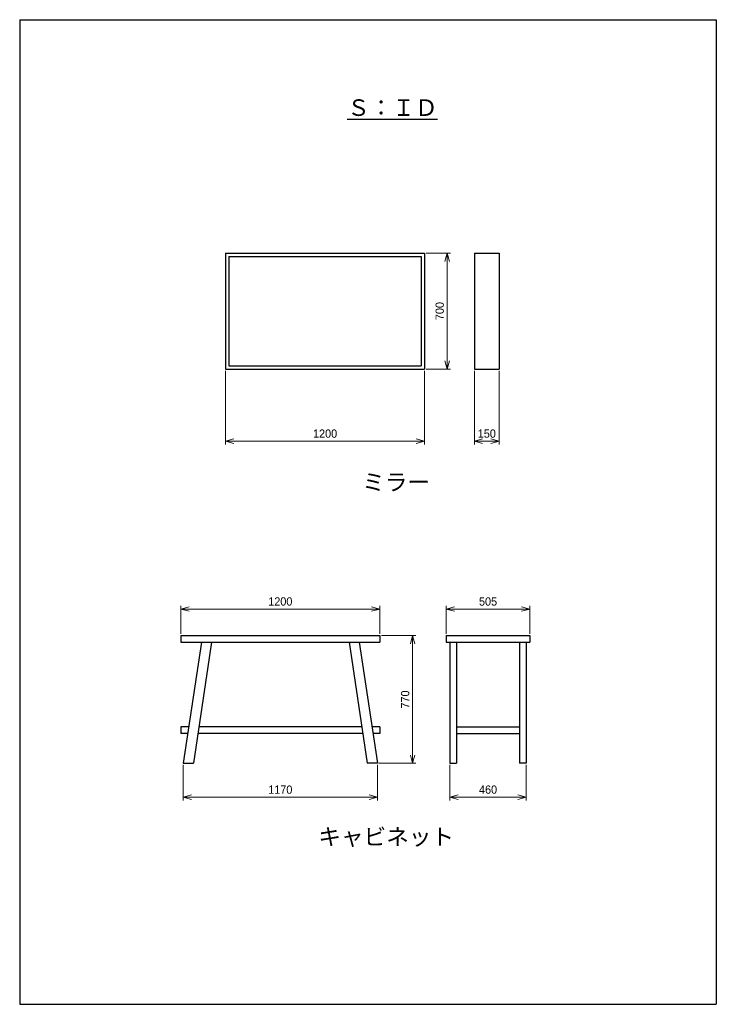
# Model space of a CAD drawing. Header units: millimetres. Extents: x 0 to 4200, y 0 to 5940.
import ezdxf

# ---------------------------------------------------------------- set-up
doc = ezdxf.new("R2010")
doc.units = ezdxf.units.MM
doc.header["$LTSCALE"] = 0.3
doc.layers.add('TEXT', color=7, linetype='Continuous', lineweight=25)
doc.layers.add('寸法', color=2, linetype='Continuous', lineweight=18)
doc.styles.add('MS Pゴシック', font='txt')
doc.dimstyles.new('コピー ～ MyDim S＝', dxfattribs={"dimscale": 20, "dimtxt": 2.5, "dimasz": 2.5, "dimexe": 1, "dimexo": 0.5, "dimgap": 1, "dimtad": 3, "dimdsep": 46, "dimtxsty": 'MS Pゴシック', "dimblk": 'OPEN30', "dimcen": 0, "dimclrd": 256, "dimclre": 256, "dimclrt": 256, "dimazin": 2, "dimtfac": 1, "dimtmove": 0, "dimatfit": 3, "dimldrblk": 'OPEN30', "dimfxl": 1, "dimlwd": 18, "dimlwe": 18, "dimarcsym": 0})

# ---------------------------------------------------------------- blocks, each defined once
blk = doc.blocks.new('_Open30')
at = {"color": 0, "lineweight": -2}
for p, q in [((-1, 0.27), (0, 0)), ((0, 0), (-1, -0.27)), ((0, 0), (-1, 0))]:
    blk.add_line(p, q, dxfattribs=at)
blk = doc.blocks.new('*D112')
at = {"layer": 'Defpoints', "color": 0, "transparency": 16777216}
for p in [(2171.3, 2384.8), (971.3, 2224), (2171.3, 2224)]:
    blk.add_point(p, dxfattribs=at)
at = {"layer": '寸法', "lineweight": 18, "transparency": 16777216}
for p, q in [((971.3, 2234), (971.3, 2404.8)), ((1021.3, 2384.8), (2121.3, 2384.8)), ((2171.3, 2234), (2171.3, 2404.8))]:
    blk.add_line(p, q, dxfattribs=at)
at = {"layer": '寸法', "lineweight": 18, "transparency": 16777216, "xscale": 50, "yscale": 50, "zscale": 50, "rotation": 180}
blk.add_blockref('_Open30', (971.3, 2384.8), dxfattribs=at)
at = {"layer": '寸法', "lineweight": 18, "transparency": 16777216, "xscale": 50, "yscale": 50, "zscale": 50}
blk.add_blockref('_Open30', (2171.3, 2384.8), dxfattribs=at)
at = {"layer": '寸法', "transparency": 16777216, "insert": (1571.3, 2429.8), "char_height": 50, "attachment_point": 5, "style": 'MS Pゴシック'}
blk.add_mtext('1200', dxfattribs=at)
blk = doc.blocks.new('*D113')
at = {"layer": 'Defpoints', "color": 0, "transparency": 16777216}
for p in [(3076.3, 2384.8), (2571.3, 2224), (3076.3, 2224)]:
    blk.add_point(p, dxfattribs=at)
at = {"layer": '寸法', "lineweight": 18, "transparency": 16777216}
for p, q in [((2571.3, 2234), (2571.3, 2404.8)), ((2621.3, 2384.8), (3026.3, 2384.8)), ((3076.3, 2234), (3076.3, 2404.8))]:
    blk.add_line(p, q, dxfattribs=at)
at = {"layer": '寸法', "lineweight": 18, "transparency": 16777216, "xscale": 50, "yscale": 50, "zscale": 50, "rotation": 180}
blk.add_blockref('_Open30', (2571.3, 2384.8), dxfattribs=at)
at = {"layer": '寸法', "lineweight": 18, "transparency": 16777216, "xscale": 50, "yscale": 50, "zscale": 50}
blk.add_blockref('_Open30', (3076.3, 2384.8), dxfattribs=at)
at = {"layer": '寸法', "transparency": 16777216, "insert": (2823.8, 2429.8), "char_height": 50, "attachment_point": 5, "style": 'MS Pゴシック'}
blk.add_mtext('505', dxfattribs=at)
blk = doc.blocks.new('*D114')
at = {"layer": 'Defpoints', "color": 0, "transparency": 16777216}
for p in [(986.3, 1454), (2156.3, 1454), (2156.3, 1250)]:
    blk.add_point(p, dxfattribs=at)
at = {"layer": '寸法', "lineweight": 18, "transparency": 16777216}
for p, q in [((986.3, 1444), (986.3, 1230)), ((2156.3, 1444), (2156.3, 1230)), ((1036.3, 1250), (2106.3, 1250))]:
    blk.add_line(p, q, dxfattribs=at)
at = {"layer": '寸法', "lineweight": 18, "transparency": 16777216, "xscale": 50, "yscale": 50, "zscale": 50, "rotation": 180}
blk.add_blockref('_Open30', (986.3, 1250), dxfattribs=at)
at = {"layer": '寸法', "lineweight": 18, "transparency": 16777216, "xscale": 50, "yscale": 50, "zscale": 50}
blk.add_blockref('_Open30', (2156.3, 1250), dxfattribs=at)
at = {"layer": '寸法', "transparency": 16777216, "insert": (1571.3, 1295), "char_height": 50, "attachment_point": 5, "style": 'MS Pゴシック'}
blk.add_mtext('1170', dxfattribs=at)
blk = doc.blocks.new('*D115')
at = {"layer": 'Defpoints', "color": 0, "transparency": 16777216}
for p in [(2593.8, 1454), (3053.8, 1454), (3053.8, 1250)]:
    blk.add_point(p, dxfattribs=at)
at = {"layer": '寸法', "lineweight": 18, "transparency": 16777216}
for p, q in [((2593.8, 1444), (2593.8, 1230)), ((3053.8, 1444), (3053.8, 1230)), ((2643.8, 1250), (3003.8, 1250))]:
    blk.add_line(p, q, dxfattribs=at)
at = {"layer": '寸法', "lineweight": 18, "transparency": 16777216, "xscale": 50, "yscale": 50, "zscale": 50, "rotation": 180}
blk.add_blockref('_Open30', (2593.8, 1250), dxfattribs=at)
at = {"layer": '寸法', "lineweight": 18, "transparency": 16777216, "xscale": 50, "yscale": 50, "zscale": 50}
blk.add_blockref('_Open30', (3053.8, 1250), dxfattribs=at)
at = {"layer": '寸法', "transparency": 16777216, "insert": (2823.8, 1295), "char_height": 50, "attachment_point": 5, "style": 'MS Pゴシック'}
blk.add_mtext('460', dxfattribs=at)
blk = doc.blocks.new('*D116')
at = {"layer": 'Defpoints', "color": 0, "transparency": 16777216}
for p in [(2171.3, 2224), (2369.3, 2224), (2156.3, 1454)]:
    blk.add_point(p, dxfattribs=at)
at = {"layer": '寸法', "lineweight": 18, "transparency": 16777216}
for p, q in [((2181.3, 2224), (2389.3, 2224)), ((2369.3, 1504), (2369.3, 2174)), ((2166.3, 1454), (2389.3, 1454))]:
    blk.add_line(p, q, dxfattribs=at)
at = {"layer": '寸法', "lineweight": 18, "transparency": 16777216, "xscale": 50, "yscale": 50, "zscale": 50}
for p, rotation in [((2369.3, 2224), 90), ((2369.3, 1454), 270)]:
    blk.add_blockref('_Open30', p, dxfattribs=dict(at, rotation=rotation))
at = {"layer": '寸法', "transparency": 16777216, "insert": (2324.3, 1839), "char_height": 50, "attachment_point": 5, "rotation": 90, "style": 'MS Pゴシック'}
blk.add_mtext('770', dxfattribs=at)
blk = doc.blocks.new('*D117')
at = {"layer": 'Defpoints', "color": 0, "transparency": 16777216}
for p in [(1241.3, 3832.2), (2441.3, 3832.2), (2441.3, 3397.7)]:
    blk.add_point(p, dxfattribs=at)
at = {"layer": '寸法', "lineweight": 18, "transparency": 16777216}
for p, q in [((1241.3, 3822.2), (1241.3, 3377.7)), ((2441.3, 3822.2), (2441.3, 3377.7)), ((1291.3, 3397.7), (2391.3, 3397.7))]:
    blk.add_line(p, q, dxfattribs=at)
at = {"layer": '寸法', "lineweight": 18, "transparency": 16777216, "xscale": 50, "yscale": 50, "zscale": 50, "rotation": 180}
blk.add_blockref('_Open30', (1241.3, 3397.7), dxfattribs=at)
at = {"layer": '寸法', "lineweight": 18, "transparency": 16777216, "xscale": 50, "yscale": 50, "zscale": 50}
blk.add_blockref('_Open30', (2441.3, 3397.7), dxfattribs=at)
at = {"layer": '寸法', "transparency": 16777216, "insert": (1841.3, 3442.7), "char_height": 50, "attachment_point": 5, "style": 'MS Pゴシック'}
blk.add_mtext('1200', dxfattribs=at)
blk = doc.blocks.new('*D118')
at = {"layer": 'Defpoints', "color": 0, "transparency": 16777216}
for p in [(2741.3, 3832.2), (2891.3, 3832.2), (2891.3, 3397.7)]:
    blk.add_point(p, dxfattribs=at)
at = {"layer": '寸法', "lineweight": 18, "transparency": 16777216}
for p, q in [((2741.3, 3822.2), (2741.3, 3377.7)), ((2891.3, 3822.2), (2891.3, 3377.7)), ((2791.3, 3397.7), (2841.3, 3397.7))]:
    blk.add_line(p, q, dxfattribs=at)
at = {"layer": '寸法', "lineweight": 18, "transparency": 16777216, "xscale": 50, "yscale": 50, "zscale": 50, "rotation": 180}
blk.add_blockref('_Open30', (2741.3, 3397.7), dxfattribs=at)
at = {"layer": '寸法', "lineweight": 18, "transparency": 16777216, "xscale": 50, "yscale": 50, "zscale": 50}
blk.add_blockref('_Open30', (2891.3, 3397.7), dxfattribs=at)
at = {"layer": '寸法', "transparency": 16777216, "insert": (2816.3, 3442.7), "char_height": 50, "attachment_point": 5, "style": 'MS Pゴシック'}
blk.add_mtext('150', dxfattribs=at)
blk = doc.blocks.new('*D119')
at = {"layer": 'Defpoints', "color": 0, "transparency": 16777216}
for p in [(2441.3, 4532.2), (2441.3, 3832.2), (2577.5, 3832.2)]:
    blk.add_point(p, dxfattribs=at)
at = {"layer": '寸法', "lineweight": 18, "transparency": 16777216}
for p, q in [((2451.3, 4532.2), (2597.5, 4532.2)), ((2577.5, 4482.2), (2577.5, 3882.2)), ((2451.3, 3832.2), (2597.5, 3832.2))]:
    blk.add_line(p, q, dxfattribs=at)
at = {"layer": '寸法', "lineweight": 18, "transparency": 16777216, "xscale": 50, "yscale": 50, "zscale": 50}
for p, rotation in [((2577.5, 4532.2), 90), ((2577.5, 3832.2), 270)]:
    blk.add_blockref('_Open30', p, dxfattribs=dict(at, rotation=rotation))
at = {"layer": '寸法', "transparency": 16777216, "insert": (2532.5, 4182.2), "char_height": 50, "attachment_point": 5, "rotation": 90, "style": 'MS Pゴシック'}
blk.add_mtext('700', dxfattribs=at)

msp = doc.modelspace()

# ---------------------------------------------------------------- linework, layer by layer
at = {"color": 7, "linetype": 'Continuous'}
for p, q in [((1241.288, 4532.24), (1241.288, 3832.24)), ((1241.288, 4532.24), (2441.288, 4532.24)), ((2441.288, 4532.24), (2441.288, 3832.24)), ((2741.288, 4532.24), (2741.288, 3832.24)), ((2741.288, 4532.24), (2891.288, 4532.24)), ((2891.288, 4532.24), (2891.288, 3832.24)), ((1261.288, 4512.24), (1261.288, 3852.24)), ((1261.288, 4512.24), (2421.288, 4512.24)), ((2421.288, 4512.24), (2421.288, 3852.24)), ((1241.288, 3832.24), (2441.288, 3832.24)), ((1261.288, 3852.24), (2421.288, 3852.24)), ((2741.288, 3832.24), (2891.288, 3832.24)), ((971.294, 2224.016), (971.294, 2184.016)), ((971.294, 2224.016), (2171.294, 2224.016)), ((2171.294, 2224.016), (2171.294, 2184.016)), ((2571.294, 2224.016), (2571.294, 2184.016)), ((2571.294, 2224.016), (3076.294, 2224.016)), ((3076.294, 2224.016), (3076.294, 2184.016)), ((971.294, 2184.016), (2171.294, 2184.016)), ((1096.294, 2184.016), (986.294, 1454.016)), ((1156.972, 2184.016), (1046.972, 1454.016)), ((1985.617, 2184.016), (2095.617, 1454.016)), ((2046.294, 2184.016), (2156.294, 1454.016)), ((2571.294, 2184.016), (3076.294, 2184.016)), ((2593.794, 2184.016), (2593.794, 1454.016)), ((2633.794, 2184.016), (2633.794, 1454.016)), ((3013.794, 2184.016), (3013.794, 1454.016)), ((3053.794, 2184.016), (3053.794, 1454.016)), ((971.294, 1674.016), (971.294, 1634.016)), ((1019.445, 1674.016), (971.294, 1674.016)), ((2062.466, 1674.016), (1080.122, 1674.016)), ((2171.294, 1674.016), (2123.144, 1674.016)), ((2171.294, 1674.016), (2171.294, 1634.016)), ((2633.794, 1674.016), (3013.794, 1674.016)), ((1013.418, 1634.016), (971.294, 1634.016)), ((2068.494, 1634.016), (1074.095, 1634.016)), ((2171.294, 1634.016), (2129.171, 1634.016)), ((2633.794, 1634.016), (3013.794, 1634.016)), ((986.294, 1454.016), (1046.972, 1454.016)), ((2156.294, 1454.016), (2095.617, 1454.016)), ((2593.794, 1454.016), (2633.794, 1454.016)), ((3053.794, 1454.016), (3013.794, 1454.016))]:
    msp.add_line(p, q, dxfattribs=at)
at = {"layer": 'Defpoints'}
for p, q in [((0, 5940), (0, 0)), ((0, 5940), (4200, 5940)), ((4200, 5940), (4200, 0)), ((0, 0), (4200, 0))]:
    msp.add_line(p, q, dxfattribs=at)

# ---------------------------------------------------------------- texts
at = {"layer": 'TEXT', "char_height": 100, "attachment_point": 8, "style": 'MS Pゴシック'}
for s, insert in [('{\\LＳ：ＩＤ}', (2247.244, 5357.76)), ('ミラー', (2269.757, 3094.405)), ('キャビネット', (2209.68, 948.682))]:
    msp.add_mtext(s, dxfattribs=dict(at, insert=insert))

# ---------------------------------------------------------------- dimensions: what is measured, and where the dimension line sits
at = {"layer": '寸法'}
for base, p1, p2, picture, middle in [((2577.534, 3832.24), (2441.288, 4532.24), (2441.288, 3832.24), '*D119', (2532.534, 4182.24)), ((2369.305, 2224.016), (2156.294, 1454.016), (2171.294, 2224.016), '*D116', (2324.305, 1839.016))]:
    dim = msp.add_linear_dim(base=base, p1=p1, p2=p2, angle=90, dimstyle='コピー ～ MyDim S＝', dxfattribs=at)
    dim.commit()
    dim.dimension.update_dxf_attribs({"geometry": picture, "text_midpoint": middle})
for base, p1, p2, picture, middle in [((2441.288, 3397.678), (1241.288, 3832.24), (2441.288, 3832.24), '*D117', (1841.288, 3442.678)), ((2891.288, 3397.678), (2741.288, 3832.24), (2891.288, 3832.24), '*D118', (2816.288, 3442.678)), ((2171.294, 2384.813), (971.294, 2224.016), (2171.294, 2224.016), '*D112', (1571.294, 2429.813)), ((3076.294, 2384.813), (2571.294, 2224.016), (3076.294, 2224.016), '*D113', (2823.794, 2429.813)), ((2156.294, 1249.999), (986.294, 1454.016), (2156.294, 1454.016), '*D114', (1571.294, 1294.999)), ((3053.794, 1249.999), (2593.794, 1454.016), (3053.794, 1454.016), '*D115', (2823.794, 1294.999))]:
    dim = msp.add_linear_dim(base=base, p1=p1, p2=p2, dimstyle='コピー ～ MyDim S＝', dxfattribs=at)
    dim.commit()
    dim.dimension.update_dxf_attribs({"geometry": picture, "text_midpoint": middle})

doc.saveas('drawing.dxf')
